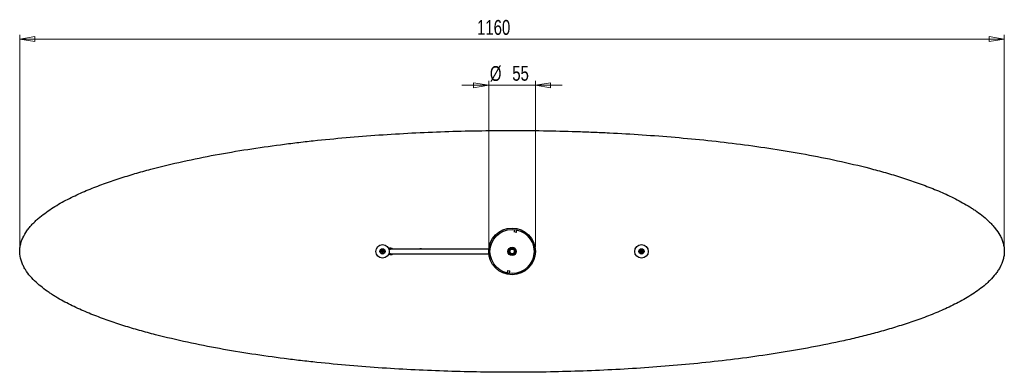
# Model space of a CAD drawing. Header units: millimetres. Extents: x 359 to 992, y 308 to 753.
# Tile 4 of 5: x 545 to 777, y 670 to 753. Entities that reach past the tile are written whole.
import ezdxf

# ---------------------------------------------------------------- set-up
doc = ezdxf.new("R2010")
doc.units = ezdxf.units.MM
doc.header["$PDSIZE"] = -1
doc.styles.add('SLDTEXTSTYLE0', font='TXT', dxfattribs={"width": 0.75})
doc.dimstyles.new('SLDDIMSTYLE0', dxfattribs={"dimtxt": 3.5, "dimasz": 3.556, "dimexe": 0, "dimexo": 0.0625, "dimgap": 0.875, "dimtad": 1, "dimdec": 0, "dimlfac": 5, "dimrnd": 1e-09, "dimzin": 12, "dimdsep": 46, "dimtxsty": 'SLDTEXTSTYLE0', "dimblk1": 'CLOSED', "dimblk2": 'CLOSED', "dimsah": 1, "dimcen": 0.09, "dimadec": 0, "dimazin": 3, "dimtfac": 1, "dimtofl": 0, "dimtmove": 0, "dimatfit": 3, "dimldrblk": 'CLOSED', "dimfxl": 0, "dimfrac": 2, "dimtolj": 1, "dimtzin": 12, "dimarcsym": 0})
doc.dimstyles.new('SLDDIMSTYLE2', dxfattribs={"dimtxt": 3.5, "dimasz": 3.556, "dimexe": 0, "dimexo": 0.0625, "dimgap": 0.875, "dimtad": 1, "dimdec": 0, "dimlfac": 5, "dimrnd": 1e-09, "dimzin": 12, "dimdsep": 46, "dimtxsty": 'SLDTEXTSTYLE0', "dimblk1": 'CLOSED', "dimblk2": 'CLOSED', "dimsah": 1, "dimcen": 0.09, "dimadec": 0, "dimazin": 3, "dimtfac": 1, "dimtdec": 0, "dimtmove": 0, "dimatfit": 0, "dimldrblk": 'CLOSED', "dimfxl": 0, "dimfrac": 2, "dimtolj": 1, "dimtzin": 12, "dimarcsym": 0})

# ---------------------------------------------------------------- blocks, each defined once
blk = doc.blocks.new('_Closed')
at = {"color": 0, "linetype": 'ByBlock', "lineweight": -2}
for p, q in [((-1, 0.166667), (0, 0)), ((-1, 0.166667), (-1, -0.166667)), ((0, 0), (-1, -0.166667)), ((0, 0), (-1, 0))]:
    blk.add_line(p, q, dxfattribs=at)
blk = doc.blocks.new('_D_2')
at = {"color": 7, "linetype": 'Continuous', "lineweight": 0}
for p, q in [((544.76, 699.5), (544.76, 749.46)), ((776.72, 699.5), (776.72, 749.46)), ((544.76, 748.46), (776.72, 748.46))]:
    blk.add_line(p, q, dxfattribs=at)
at = {"color": 7, "linetype": 'Continuous', "lineweight": 18, "xscale": 3.556, "yscale": 3.556, "rotation": 180.0000000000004}
blk.add_blockref('_Closed', (544.76, 748.46), dxfattribs=at)
at = {"color": 7, "linetype": 'Continuous', "lineweight": 18, "xscale": 3.556, "yscale": 3.556}
blk.add_blockref('_Closed', (776.72, 748.46), dxfattribs=at)
at = {"color": 7, "linetype": 'Continuous', "lineweight": 18, "insert": (652.51, 752.97), "char_height": 3.5, "attachment_point": 1, "style": 'SLDTEXTSTYLE0'}
blk.add_mtext('1160', dxfattribs=at)
blk = doc.blocks.new('_D_3')
at = {"color": 7, "linetype": 'Continuous', "lineweight": 0}
for p, q in [((655.24, 699.43), (655.24, 738.59)), ((666.24, 699.43), (666.24, 738.59)), ((655.24, 737.59), (648.89, 737.59)), ((655.24, 737.59), (666.24, 737.59)), ((666.24, 737.59), (672.59, 737.59))]:
    blk.add_line(p, q, dxfattribs=at)
at = {"color": 7, "linetype": 'Continuous', "lineweight": 18, "xscale": 3.556, "yscale": 3.556}
blk.add_blockref('_Closed', (655.24, 737.59, -133.6), dxfattribs=at)
at = {"color": 7, "linetype": 'Continuous', "lineweight": 18, "xscale": 3.556, "yscale": 3.556, "rotation": 180.0000000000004}
blk.add_blockref('_Closed', (666.24, 737.59, -133.6), dxfattribs=at)
at = {"color": 7, "linetype": 'Continuous', "lineweight": 18, "char_height": 3.5, "attachment_point": 1, "style": 'SLDTEXTSTYLE0'}
for s, insert in [('%%c', (655.52, 742.1)), ('55', (660.8, 742.15))]:
    blk.add_mtext(s, dxfattribs=dict(at, insert=insert))

msp = doc.modelspace()

# ---------------------------------------------------------------- linework, layer by layer
at = {"color": 7, "linetype": 'Continuous', "lineweight": 25}
for p, q in [((661.31, 703.6), (661.21, 703.02)), ((661.81, 702.92), (661.21, 703.02)), ((661.81, 702.92), (661.91, 703.5)), ((660.64, 698.98), (660.53, 698.98)), ((660.79, 698.98), (660.78, 698.98)), ((660.53, 697.88), (660.64, 697.88)), ((660.61, 697.67), (660.57, 697.45)), ((660.78, 697.88), (660.79, 697.88)), ((659.67, 693.95), (659.57, 693.37)), ((659.67, 693.95), (660.26, 693.85)), ((660.16, 693.27), (660.26, 693.85))]:
    msp.add_line(p, q, dxfattribs=at)
at = {"color": 8, "linetype": 'Continuous', "lineweight": 25}
msp.add_line((660.64, 697.84), (660.61, 697.67), dxfattribs=at)
at = {"color": 7, "linetype": 'Continuous', "lineweight": 25, "flags": 128}
for points in [[(630.1, 698.81), (630.23, 698.83), (630.35, 698.82), (630.49, 698.75), (630.59, 698.62), (630.63, 698.48), (630.62, 698.32), (630.55, 698.18), (630.43, 698.08), (630.28, 698.04), (630.12, 698.05), (629.99, 698.12), (629.88, 698.25), (629.84, 698.39), (629.85, 698.55), (629.93, 698.69), (630.04, 698.79), (630.1, 698.81), (630.1, 698.81)], [(691.57, 698.66), (691.62, 698.54), (691.64, 698.42), (691.6, 698.27), (691.51, 698.14), (691.38, 698.06), (691.22, 698.03), (691.07, 698.07), (690.95, 698.16), (690.86, 698.29), (690.84, 698.45), (690.87, 698.6), (690.96, 698.73), (691.09, 698.81), (691.25, 698.83), (691.4, 698.8), (691.53, 698.71), (691.57, 698.66), (691.57, 698.66)]]:
    msp.add_lwpolyline(points, dxfattribs=at)
at = {"color": 7, "linetype": 'Continuous', "lineweight": 25}
for centre, radius in [((660.74, 698.43), 5.5), ((660.74, 698.43), 5.2), ((630.24, 698.43), 1.59), ((630.24, 698.43), 0.615), ((630.24, 698.43), 0.515), ((630.24, 698.43), 0.1), ((660.74, 698.43), 1), ((660.74, 698.43), 0.771), ((660.79, 698.43), 0.55), ((691.24, 698.43), 1.59), ((691.24, 698.43), 0.615), ((691.24, 698.43), 0.515), ((691.24, 698.43), 0.1)]:
    msp.add_circle(centre, radius, dxfattribs=at)
for centre, radius, start, end in [((630.24, 698.43), 0.4, 109.5696, 293.3208), ((632.16, 698.43), 0.77, 45.7004, 126.3177), ((632.16, 698.43), 0.57, 79.5698, 132.6588), ((660.74, 698.43), 0.6, 350.3266, 260.3266), ((660.74, 698.43), 0.6, 260.3266, 350.3266), ((691.24, 698.43), 0.4, 34.2403, 217.9915), ((632.16, 698.43), 0.77, 233.6823, 314.3773), ((632.16, 698.43), 0.57, 227.3412, 280.4302)]:
    msp.add_arc(centre, radius, start, end, dxfattribs=at)
for points, knots in [([(776.72, 698.43), (776.72, 699.1), (776.62, 699.75), (776.4, 700.55), (776.35, 700.7), (776.24, 701.02), (776.18, 701.17), (775.99, 701.63), (775.84, 701.93), (775.37, 702.79), (775, 703.34), (774.39, 704.12), (774.17, 704.37), (773.73, 704.86), (773.5, 705.1), (772.8, 705.79), (772.31, 706.22), (771.3, 707.05), (770.78, 707.45), (769.97, 708.02), (769.69, 708.2), (769.15, 708.56), (768.87, 708.74), (768.04, 709.26), (767.47, 709.59), (765.77, 710.54), (764.61, 711.13), (762.25, 712.23), (761.06, 712.74), (758.65, 713.71), (757.43, 714.17), (755.59, 714.83), (754.98, 715.04), (753.74, 715.46), (753.12, 715.66), (751.25, 716.25), (750, 716.63), (747.5, 717.35), (746.25, 717.69), (742.49, 718.66), (739.97, 719.26), (734.92, 720.35), (732.39, 720.85), (727.31, 721.78), (724.77, 722.2), (719.67, 722.99), (717.12, 723.35), (712, 724.01), (709.44, 724.31), (701.74, 725.13), (696.59, 725.57), (688.85, 726.09), (686.27, 726.24), (682.38, 726.43), (681.09, 726.49), (678.5, 726.59), (677.2, 726.64), (670.73, 726.85), (665.56, 726.93), (655.21, 726.93), (650.04, 726.84), (639.71, 726.49), (634.54, 726.22), (624.23, 725.51), (619.07, 725.06), (612.63, 724.37), (611.34, 724.22), (608.76, 723.91), (607.48, 723.75), (603.62, 723.24), (601.05, 722.88), (595.94, 722.08), (593.38, 721.64), (588.29, 720.7), (585.75, 720.19), (580.7, 719.07), (578.18, 718.47), (575.04, 717.63), (574.41, 717.46), (573.16, 717.11), (572.54, 716.94), (570.67, 716.39), (569.43, 716.01), (566.96, 715.2), (565.74, 714.78), (563.31, 713.9), (562.1, 713.43), (559.7, 712.44), (558.52, 711.91), (556.76, 711.06), (556.18, 710.77), (555.03, 710.16), (554.46, 709.85), (553.33, 709.2), (552.78, 708.86), (551.7, 708.15), (551.16, 707.78), (550.12, 707.01), (549.61, 706.61), (548.87, 705.96), (548.63, 705.74), (548.16, 705.29), (547.93, 705.05), (547.49, 704.58), (547.27, 704.33), (546.86, 703.83), (546.66, 703.57), (546.09, 702.76), (545.76, 702.2), (545.35, 701.32), (545.23, 701.02), (545.08, 700.55), (545.03, 700.39), (544.95, 700.08), (544.91, 699.92), (544.82, 699.43), (544.78, 699.11), (544.76, 698.62), (544.75, 698.46), (544.76, 698.13), (544.77, 697.97), (544.85, 697.14), (545, 696.51), (545.28, 695.74), (545.34, 695.59), (545.47, 695.28), (545.54, 695.14), (545.76, 694.7), (545.92, 694.41), (546.43, 693.59), (546.82, 693.06), (547.68, 692.06), (548.13, 691.6), (549.08, 690.71), (549.58, 690.3), (550.6, 689.5), (551.12, 689.11), (551.93, 688.56), (552.2, 688.38), (552.75, 688.03), (553.03, 687.86), (553.86, 687.36), (554.43, 687.04), (556.13, 686.11), (557.28, 685.54), (559.62, 684.47), (560.8, 683.97), (563.19, 683.02), (564.4, 682.57), (566.83, 681.71), (568.05, 681.3), (569.9, 680.72), (570.51, 680.53), (571.75, 680.16), (572.37, 679.98), (574.24, 679.45), (575.48, 679.11), (579.23, 678.15), (581.74, 677.56), (586.77, 676.47), (589.29, 675.98), (594.36, 675.06), (596.9, 674.64), (601.99, 673.86), (604.54, 673.5), (608.37, 673.01), (609.65, 672.85), (612.22, 672.55), (613.5, 672.41), (619.91, 671.73), (625.04, 671.29), (635.32, 670.6), (640.47, 670.35), (650.76, 670.02), (655.91, 669.93), (663.65, 669.94), (666.23, 669.96), (671.38, 670.05), (673.96, 670.12), (681.69, 670.38), (686.84, 670.64), (694.55, 671.17), (697.12, 671.37), (702.26, 671.82), (704.83, 672.07), (709.96, 672.62), (712.52, 672.93), (717.63, 673.59), (720.18, 673.96), (724.01, 674.55), (725.28, 674.76), (727.82, 675.19), (729.09, 675.41), (732.9, 676.12), (735.43, 676.62), (739.2, 677.45), (740.46, 677.74), (742.97, 678.34), (744.22, 678.65), (746.72, 679.31), (747.96, 679.65), (750.44, 680.37), (751.67, 680.75), (754.12, 681.53), (755.35, 681.95), (757.78, 682.82), (758.98, 683.28), (761.37, 684.26), (762.55, 684.77), (764.3, 685.6), (764.88, 685.89), (766.02, 686.48), (766.59, 686.78), (767.71, 687.42), (768.26, 687.75), (769.35, 688.43), (769.88, 688.79), (770.93, 689.53), (771.44, 689.93), (772.19, 690.55), (772.43, 690.76), (772.91, 691.19), (773.15, 691.42), (773.83, 692.11), (774.26, 692.59), (774.86, 693.36), (775.05, 693.62), (775.4, 694.16), (775.57, 694.44), (776.02, 695.28), (776.27, 695.87), (776.49, 696.66), (776.53, 696.82), (776.6, 697.14), (776.63, 697.3), (776.67, 697.62), (776.69, 697.78), (776.71, 698.03), (776.71, 698.15), (776.72, 698.29), (776.72, 698.35), (776.72, 698.39), (776.72, 698.41), (776.72, 698.43)], [0, 0, 0, 0, 0.003906, 0.003906, 0.004883, 0.004883, 0.005859, 0.005859, 0.007812, 0.007812, 0.011719, 0.011719, 0.013672, 0.013672, 0.015625, 0.015625, 0.019531, 0.019531, 0.023437, 0.023437, 0.025391, 0.025391, 0.027344, 0.027344, 0.03125, 0.03125, 0.039062, 0.039062, 0.046875, 0.046875, 0.054687, 0.054687, 0.058594, 0.058594, 0.0625, 0.0625, 0.070312, 0.070312, 0.078125, 0.078125, 0.09375, 0.09375, 0.109375, 0.109375, 0.125, 0.125, 0.140625, 0.140625, 0.15625, 0.15625, 0.1875, 0.1875, 0.203125, 0.203125, 0.210937, 0.210937, 0.21875, 0.21875, 0.25, 0.25, 0.28125, 0.28125, 0.3125, 0.3125, 0.34375, 0.34375, 0.351562, 0.351562, 0.359375, 0.359375, 0.375, 0.375, 0.390625, 0.390625, 0.40625, 0.40625, 0.421875, 0.421875, 0.425781, 0.425781, 0.429687, 0.429687, 0.4375, 0.4375, 0.445312, 0.445312, 0.453125, 0.453125, 0.460937, 0.460937, 0.464844, 0.464844, 0.46875, 0.46875, 0.472656, 0.472656, 0.476562, 0.476562, 0.480469, 0.480469, 0.482422, 0.482422, 0.484375, 0.484375, 0.486328, 0.486328, 0.488281, 0.488281, 0.492187, 0.492187, 0.494141, 0.494141, 0.495117, 0.495117, 0.496094, 0.496094, 0.498047, 0.498047, 0.499023, 0.499023, 0.5, 0.5, 0.503906, 0.503906, 0.504883, 0.504883, 0.505859, 0.505859, 0.507812, 0.507812, 0.511719, 0.511719, 0.515625, 0.515625, 0.519531, 0.519531, 0.523437, 0.523437, 0.525391, 0.525391, 0.527344, 0.527344, 0.53125, 0.53125, 0.539062, 0.539062, 0.546875, 0.546875, 0.554687, 0.554687, 0.5625, 0.5625, 0.566406, 0.566406, 0.570312, 0.570312, 0.578125, 0.578125, 0.59375, 0.59375, 0.609375, 0.609375, 0.625, 0.625, 0.640625, 0.640625, 0.648437, 0.648437, 0.65625, 0.65625, 0.6875, 0.6875, 0.71875, 0.71875, 0.75, 0.75, 0.765625, 0.765625, 0.78125, 0.78125, 0.8125, 0.8125, 0.828125, 0.828125, 0.84375, 0.84375, 0.859375, 0.859375, 0.875, 0.875, 0.882812, 0.882812, 0.890625, 0.890625, 0.90625, 0.90625, 0.914062, 0.914062, 0.921875, 0.921875, 0.929687, 0.929687, 0.9375, 0.9375, 0.945312, 0.945312, 0.953125, 0.953125, 0.960937, 0.960937, 0.964844, 0.964844, 0.96875, 0.96875, 0.972656, 0.972656, 0.976562, 0.976562, 0.980469, 0.980469, 0.982422, 0.982422, 0.984375, 0.984375, 0.988281, 0.988281, 0.990234, 0.990234, 0.992187, 0.992187, 0.996094, 0.996094, 0.99707, 0.99707, 0.998047, 0.998047, 0.999023, 0.999023, 0.999512, 0.999756, 0.999878, 0.999878, 1, 1, 1, 1]), ([(630.62, 698.65), (630.59, 698.69), (630.53, 698.76), (630.4, 698.83), (630.26, 698.85), (630.16, 698.83), (630.11, 698.81), (630.1, 698.81)], [0, 0, 0, 0, 0.246231, 0.492464, 0.738958, 0.97308, 1, 1, 1, 1]), ([(630.4, 698.07), (630.43, 698.08), (630.5, 698.12), (630.59, 698.21), (630.66, 698.33), (630.67, 698.48), (630.65, 698.58), (630.63, 698.64), (630.62, 698.65)], [0, 0, 0, 0, 0.15494, 0.343958, 0.542348, 0.744029, 0.945672, 1, 1, 1, 1]), ([(631.75, 698.81), (631.76, 698.82), (631.8, 698.88), (631.92, 698.94), (632.05, 698.98), (632.13, 698.98), (632.14, 698.98), (632.14, 698.98)], [0, 0, 0, 0, 0.056115, 0.474464, 0.892811, 0.976085, 1, 1, 1, 1]), ([(655.3, 698.98), (654.82, 698.98), (653.84, 698.98), (652.3, 698.98), (650.75, 698.98), (649.26, 698.98), (647.84, 698.98), (646.1, 698.98), (643.96, 698.98), (641.38, 698.98), (639.38, 698.98), (638.02, 698.98), (637.3, 698.98), (636.64, 698.98), (636.05, 698.98), (635.56, 698.98), (635.12, 698.98), (634.68, 698.98), (634.19, 698.98), (633.73, 698.98), (633.34, 698.98), (633, 698.98), (632.7, 698.98), (632.43, 698.98), (632.23, 698.98), (632.17, 698.98), (632.14, 698.98)], [0, 0, 0, 0, 0.058978, 0.123066, 0.182472, 0.238692, 0.290852, 0.340627, 0.42856, 0.520841, 0.613855, 0.641656, 0.669266, 0.694827, 0.71783, 0.738881, 0.755023, 0.774927, 0.798702, 0.826606, 0.847767, 0.871286, 0.897568, 0.92719, 0.960975, 1, 1, 1, 1]), ([(639.24, 699.03), (639.17, 699.03), (639.09, 699.03), (639.02, 698.99), (639.01, 698.98)], [0, 0, 0, 0, 0.858157, 1, 1, 1, 1]), ([(639.45, 698.98), (639.43, 699), (639.36, 699.03), (639.28, 699.03), (639.24, 699.03)], [0, 0, 0, 0, 0.424187, 1, 1, 1, 1]), ([(691.54, 698.12), (691.57, 698.15), (691.63, 698.23), (691.66, 698.38), (691.65, 698.52), (691.6, 698.61), (691.57, 698.66), (691.57, 698.66)], [0, 0, 0, 0, 0.246231, 0.492464, 0.738958, 0.97308, 1, 1, 1, 1]), ([(632.14, 697.88), (632.14, 697.88), (632.08, 697.88), (631.95, 697.91), (631.82, 697.97), (631.77, 698.03), (631.76, 698.05)], [0, 0, 0, 0, 0.024796, 0.458604, 0.892413, 1, 1, 1, 1]), ([(632.14, 697.88), (632.17, 697.88), (632.23, 697.88), (632.44, 697.88), (632.72, 697.88), (633.06, 697.88), (633.49, 697.88), (634.05, 697.88), (634.73, 697.88), (635.4, 697.88), (636.04, 697.88), (636.64, 697.88), (637.21, 697.88), (638.09, 697.88), (639.37, 697.88), (641.02, 697.88), (642.68, 697.88), (644.32, 697.88), (645.96, 697.88), (647.48, 697.88), (648.83, 697.88), (650.01, 697.88), (651.14, 697.88), (652.29, 697.88), (653.47, 697.88), (654.48, 697.88), (655.07, 697.88), (655.29, 697.88)], [0, 0, 0, 0, 0.0393, 0.073885, 0.104748, 0.132685, 0.15827, 0.194618, 0.227273, 0.256773, 0.283376, 0.307173, 0.328209, 0.348533, 0.406458, 0.467479, 0.524394, 0.582575, 0.641599, 0.700695, 0.74825, 0.7914, 0.832562, 0.877477, 0.924841, 0.972167, 1, 1, 1, 1]), ([(690.92, 698.19), (690.94, 698.16), (691, 698.1), (691.11, 698.03), (691.25, 698), (691.39, 698.02), (691.49, 698.07), (691.53, 698.11), (691.54, 698.12)], [0, 0, 0, 0, 0.15494, 0.343958, 0.542348, 0.744029, 0.945672, 1, 1, 1, 1])]:
    msp.add_open_spline(points, degree=3, knots=knots, dxfattribs=at)
at = {"color": 7, "linetype": 'Continuous', "lineweight": 0}
for p in [(544.76, 698.5), (776.72, 698.5)]:
    msp.add_point(p, dxfattribs=at)

# ---------------------------------------------------------------- dimensions: what is measured, and where the dimension line sits
at = {"color": 7, "linetype": 'Continuous', "lineweight": 18}
dim = msp.add_linear_dim(base=(776.72, 748.46), p1=(544.76, 698.5), p2=(776.72, 698.5), dimstyle='SLDDIMSTYLE0', dxfattribs=at)
dim.commit()
dim.dimension.update_dxf_attribs({"geometry": '_D_2', "text_midpoint": (657.68, 748.46), "dimtype": 160})
dim = msp.add_linear_dim(base=(666.24, 737.59), p1=(655.24, 698.43), p2=(666.24, 698.43), text='%%c<>', dimstyle='SLDDIMSTYLE2', dxfattribs=at)
dim.commit()
dim.dimension.update_dxf_attribs({"geometry": '_D_3', "text_midpoint": (660.75, 737.59), "dimtype": 160})

doc.saveas('drawing.dxf')
